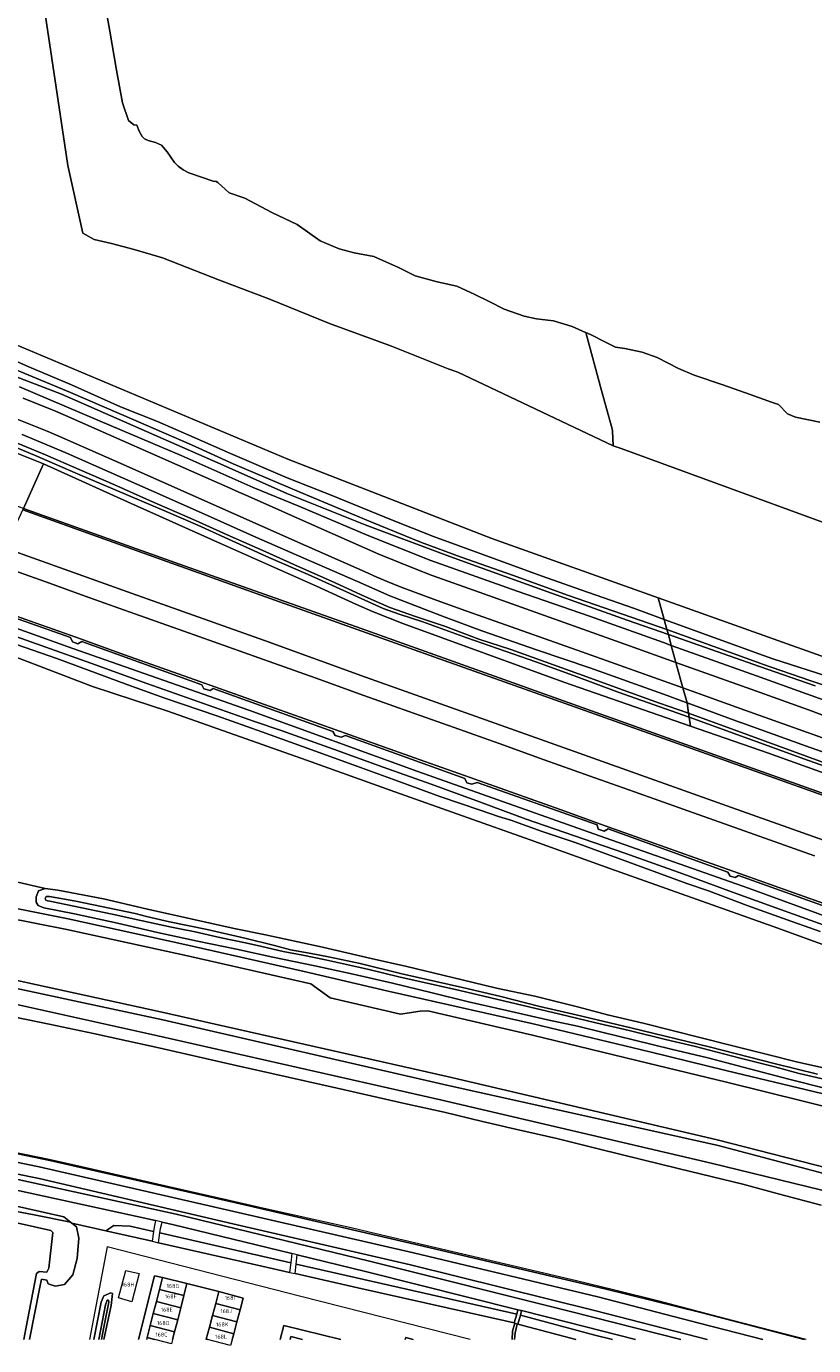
# Model space of a CAD drawing. Header units: metres. Extents: x 264570 to 266133, y 576109 to 577454.
# Tile 3 of 128: x 264757 to 264955, y 576109 to 576440. Entities that reach past the tile are written whole.
import ezdxf
from ezdxf.enums import TextEntityAlignment as Align

# ---------------------------------------------------------------- set-up
doc = ezdxf.new("R2010")
doc.units = ezdxf.units.M
for name, color, linetype, lineweight in [('B-BH-OG-BEBOUWING-G', 252, 'Continuous', 15), ('B-BH-OG-BEBOUWING-T50', 252, 'Continuous', 15), ('B-WE-OG-TOPOGRAFIE-G', 252, 'Continuous', 15)]:
    doc.layers.add(name, color=color, linetype=linetype, lineweight=lineweight)
doc.styles.add('NLCS-ISO-M200-T50', font='NLCS-ISO.ttf', dxfattribs={"height": 1})

msp = doc.modelspace()

# ---------------------------------------------------------------- linework, layer by layer
at = {"layer": 'B-BH-OG-BEBOUWING-G'}
for points in [[(264785.71, 576127.39), (264783.9, 576120.33), (264780.55, 576121.27), (264782.37, 576128.13), (264785.71, 576127.39)], [(264790.04, 576120.38), (264790.8, 576123.4), (264796.92, 576121.85), (264796.15, 576118.83), (264790.04, 576120.38)], [(264791.57, 576126.42), (264797.68, 576124.87), (264796.92, 576121.85), (264790.8, 576123.4), (264791.57, 576126.42)], [(264796.15, 576118.83), (264795.39, 576115.81), (264789.27, 576117.36), (264790.04, 576120.38), (264796.15, 576118.83)], [(264811.82, 576121.23), (264811.03, 576118.25), (264804.92, 576119.87), (264805.71, 576122.85), (264811.82, 576121.23)], [(264795.39, 576115.81), (264794.62, 576112.79), (264788.51, 576114.34), (264789.27, 576117.36), (264795.39, 576115.81)], [(264803.34, 576113.91), (264804.13, 576116.89), (264810.24, 576115.27), (264809.45, 576112.29), (264803.34, 576113.91)], [(264804.13, 576116.89), (264804.92, 576119.87), (264811.03, 576118.25), (264810.24, 576115.27), (264804.13, 576116.89)], [(264788.51, 576114.34), (264794.62, 576112.79), (264793.85, 576109.77), (264787.74, 576111.31), (264788.51, 576114.34)], [(264808.66, 576109.31), (264802.55, 576110.93), (264803.34, 576113.91), (264809.45, 576112.29), (264808.66, 576109.31)]]:
    msp.add_lwpolyline(points, close=True, dxfattribs=at)
for points in [[(264787.62, 576110.84), (264787.74, 576111.31), (264789.61, 576110.84)], [(264802.53, 576110.84), (264802.55, 576110.93), (264802.89, 576110.84)]]:
    msp.add_lwpolyline(points, dxfattribs=at)
at = {"layer": 'B-WE-OG-TOPOGRAFIE-G'}
for points in [[(264696.86, 576672.45), (264722.64, 576628.85), (264733.14, 576597.03), (264735.37, 576578.26), (264747.14, 576532.43), (264753.19, 576507.93), (264761.14, 576450.33), (264767.83, 576405.47), (264771.62, 576388.5), (264774.48, 576386.91), (264778.76, 576385.87), (264784.48, 576384.43), (264791.58, 576382.32), (264805.89, 576376.66), (264818.23, 576372.03), (264833.51, 576365.82), (264849.04, 576360.15), (264863.2, 576354.48), (264865.67, 576353.59), (264904.66, 576335.14), (264906.64, 576334.42), (264982.94, 576306.5)], [(265442.18, 576110.84), (265336.46, 576149.09), (265135.89, 576219.9), (264996.35, 576268.28), (264915.95, 576296.94), (264874.16, 576311.84), (264823.02, 576331.79), (264749.88, 576362.56), (264745.56, 576371.76), (264746.05, 576376.01), (264745.85, 576379.08), (264744.83, 576384.83), (264736.55, 576431.82), (264721.68, 576516.86), (264709.02, 576588.6), (264703.9, 576617.07), (264698.7, 576633.82), (264690.74, 576649.33)], [(264775.4, 576456.18), (264778.39, 576439.17), (264780.08, 576429.4), (264781.53, 576421.23), (264783.03, 576416.74), (264784.4, 576415.66), (264785.14, 576415.61), (264785.69, 576414.07), (264786.45, 576412.76), (264787.04, 576412.17), (264787.98, 576411.78), (264789.81, 576411.23), (264791.35, 576410.6), (264792.76, 576408.87), (264794.6, 576406.22), (264795.54, 576405.29), (264796.76, 576404.37), (264798.2, 576403.65), (264804.33, 576401.56), (264805, 576401.46), (264805.44, 576401.24), (264808.27, 576398.64), (264812.21, 576397.27), (264819.02, 576393.68), (264825.37, 576390.64), (264831.09, 576386.56), (264835.93, 576384.6), (264839.68, 576383.52), (264844.59, 576382.6), (264850.79, 576379.86), (264854.92, 576377.82), (264860.46, 576376.27), (264865.4, 576375.2), (264869.93, 576373.09), (264873.54, 576371.38), (264877.25, 576369.46), (264882.27, 576367.68), (264885.39, 576366.98), (264889.63, 576366.5), (264894.31, 576365.06), (264897.71, 576363.59), (264897.74, 576363.58), (264901.72, 576348.99), (264904.34, 576339.41), (264904.48, 576338.91), (264904.66, 576335.14), (264865.67, 576353.59), (264863.2, 576354.48), (264849.04, 576360.15), (264833.51, 576365.82), (264818.23, 576372.03), (264805.89, 576376.66), (264791.58, 576382.32), (264784.48, 576384.43), (264778.76, 576385.87), (264774.48, 576386.91), (264771.62, 576388.5), (264767.83, 576405.47), (264761.14, 576450.33)], [(264956.45, 576341.03), (264950.32, 576342.36), (264948.39, 576343.18), (264946.08, 576345.47), (264944.3, 576346.07), (264938.95, 576348.03), (264932.11, 576350.4), (264924.94, 576352.84), (264921, 576354.54), (264915.68, 576357.32), (264911.93, 576358.62), (264907.51, 576359.54), (264905.2, 576359.91), (264902.56, 576361.21), (264899.11, 576362.98), (264897.74, 576363.58), (264897.71, 576363.59), (264894.31, 576365.06), (264889.63, 576366.5), (264885.39, 576366.98), (264882.27, 576367.68), (264877.25, 576369.46), (264873.54, 576371.38), (264869.93, 576373.09), (264865.4, 576375.2), (264860.46, 576376.27), (264854.92, 576377.82), (264850.79, 576379.86), (264844.59, 576382.6), (264839.68, 576383.52), (264835.93, 576384.6), (264831.09, 576386.56), (264825.37, 576390.64), (264819.02, 576393.68), (264812.21, 576397.27), (264808.27, 576398.64), (264805.44, 576401.24), (264805, 576401.46), (264804.33, 576401.56), (264798.2, 576403.65), (264796.76, 576404.37), (264795.54, 576405.29), (264794.6, 576406.22), (264792.76, 576408.87), (264791.35, 576410.6), (264789.81, 576411.23), (264787.98, 576411.78), (264787.04, 576412.17), (264786.45, 576412.76), (264785.69, 576414.07), (264785.14, 576415.61), (264784.4, 576415.66), (264783.03, 576416.74), (264781.53, 576421.23), (264780.08, 576429.4), (264778.39, 576439.17), (264775.4, 576456.18)], [(264570.87, 576398.2), (264592.84, 576390.29), (264622.64, 576380.18), (264624.42, 576379.93), (264625.86, 576379.73), (264627.09, 576380.31), (264627.29, 576380.23), (264632.28, 576378.16), (264632.49, 576378.08), (264632.71, 576377.56), (264632.94, 576377.02), (264633.71, 576376.06), (264634.23, 576375.83), (264667.69, 576364.15), (264712.51, 576348.77), (264738.69, 576339.83), (264761.73, 576330.58), (264756.68, 576319.4), (264748.83, 576322.19), (264702.02, 576338.92), (264655.62, 576355.44), (264609.11, 576371.97), (264570.87, 576385.61)], [(264749.88, 576362.56), (264823.02, 576331.79), (264874.16, 576311.84), (264874.16, 576311.84), (264915.95, 576296.94), (264917.42, 576291.55), (264909.95, 576294.26), (264898.18, 576298.39), (264886.54, 576302.49), (264871.91, 576307.85), (264859.56, 576312.37), (264849.01, 576316.54), (264833.85, 576322.76), (264822.88, 576327.13), (264808.67, 576333.19), (264799.49, 576337.23), (264790.29, 576341.22), (264781.01, 576344.91), (264768.73, 576350.4), (264758.08, 576354.96), (264750.83, 576358.12)], [(264982.94, 576306.5), (264906.64, 576334.42), (264904.66, 576335.14), (264904.48, 576338.91), (264904.34, 576339.41), (264901.72, 576348.99), (264897.74, 576363.58), (264899.11, 576362.98), (264902.56, 576361.21), (264905.2, 576359.91), (264907.51, 576359.54), (264911.93, 576358.62), (264915.68, 576357.32), (264921, 576354.54), (264924.94, 576352.84), (264932.11, 576350.4), (264938.95, 576348.03), (264944.3, 576346.07), (264946.08, 576345.47), (264948.39, 576343.18), (264950.32, 576342.36), (264956.45, 576341.03)], [(264750.83, 576358.12), (264758.08, 576354.96), (264768.73, 576350.4), (264781.01, 576344.91), (264790.29, 576341.22), (264799.49, 576337.23), (264808.67, 576333.19), (264822.88, 576327.13), (264833.85, 576322.76), (264849.01, 576316.54), (264859.56, 576312.37), (264871.91, 576307.85), (264886.54, 576302.49), (264898.18, 576298.39), (264909.95, 576294.26), (264917.42, 576291.55), (264918.12, 576289), (264909.1, 576292.12), (264893.4, 576297.58), (264879.41, 576302.66), (264866.53, 576307.18), (264856.54, 576310.87), (264843.86, 576316.06), (264825.84, 576323.61), (264809.29, 576330.62), (264798.83, 576335.37), (264784.99, 576341.39), (264768.5, 576348.48), (264755.07, 576354.12)], [(264755.07, 576354.12), (264768.5, 576348.48), (264784.99, 576341.39), (264798.83, 576335.37), (264809.29, 576330.62), (264825.84, 576323.61), (264843.86, 576316.06), (264856.54, 576310.87), (264866.53, 576307.18), (264879.41, 576302.66), (264893.4, 576297.58), (264909.1, 576292.12), (264918.12, 576289), (264918.12, 576289), (264918.47, 576287.74), (264908.15, 576291.35), (264889.12, 576298.16), (264869.14, 576305.33), (264862.05, 576307.91), (264842.39, 576315.32), (264822.75, 576323.2), (264807.57, 576329.94), (264766.21, 576348.08), (264752.54, 576353.4)], [(264752.54, 576353.4), (264766.21, 576348.08), (264807.57, 576329.94), (264822.75, 576323.2), (264842.39, 576315.32), (264842.39, 576315.32), (264862.05, 576307.91), (264869.14, 576305.33), (264889.12, 576298.16), (264908.15, 576291.35), (264918.47, 576287.74), (264919.21, 576285.03), (264917.23, 576285.73), (264898.71, 576292.38), (264880.55, 576298.65), (264858.92, 576306.36), (264843.33, 576312.55), (264825.76, 576319.95), (264814.3, 576324.63), (264796.28, 576332.68), (264778.67, 576340.17), (264755.69, 576349.9)], [(264755.69, 576349.9), (264778.67, 576340.17), (264796.28, 576332.68), (264814.3, 576324.63), (264825.76, 576319.95), (264843.33, 576312.55), (264858.92, 576306.36), (264880.55, 576298.65), (264898.71, 576292.38), (264917.23, 576285.73), (264919.21, 576285.03), (264920.38, 576280.74), (264908.69, 576284.91), (264871.04, 576298.4), (264859.19, 576302.57), (264854.92, 576304.22), (264845.85, 576307.9), (264829.97, 576314.93), (264813.05, 576322.51), (264810.72, 576323.53), (264807.97, 576324.75), (264802.41, 576327.17), (264767.23, 576342.76), (264764.77, 576343.82), (264756.61, 576347.07)], [(264756.61, 576347.07), (264764.77, 576343.82), (264767.23, 576342.76), (264802.41, 576327.17), (264807.97, 576324.75), (264810.72, 576323.53), (264813.05, 576322.51), (264829.97, 576314.93), (264845.85, 576307.9), (264854.92, 576304.22), (264859.19, 576302.57), (264871.04, 576298.4), (264908.69, 576284.91), (264920.38, 576280.74), (264922.12, 576274.37), (264896.78, 576283.41), (264873.61, 576291.65), (264867.7, 576293.74), (264859.59, 576296.66), (264852.15, 576299.43), (264848.95, 576300.69), (264845.35, 576302.19), (264842.43, 576303.49), (264825.49, 576310.94), (264800.52, 576322.05), (264779.65, 576331.33), (264764.98, 576337.76), (264762.66, 576338.78), (264754.32, 576342.17)], [(264754.32, 576342.17), (264762.66, 576338.78), (264764.98, 576337.76), (264779.65, 576331.33), (264800.52, 576322.05), (264825.49, 576310.94), (264842.43, 576303.49), (264845.35, 576302.19), (264848.95, 576300.69), (264852.15, 576299.43), (264859.59, 576296.66), (264867.7, 576293.74), (264873.61, 576291.65), (264896.78, 576283.41), (264922.12, 576274.37), (264923.15, 576270.61), (264922.69, 576270.78), (264917.22, 576272.81), (264898.81, 576279.43), (264885.66, 576283.88), (264871.71, 576288.71), (264862.27, 576292.23), (264848.61, 576297.52), (264840.49, 576301.05), (264828.35, 576306.38), (264815.12, 576312.15), (264803.8, 576317.2), (264792.34, 576322.36), (264767.18, 576333.47), (264756.38, 576337.95)], [(264747.77, 576337.61), (264759.49, 576332.79), (264770.29, 576328.13), (264792.51, 576318.67), (264800.45, 576315.24), (264808.1, 576311.66), (264818.25, 576307.14), (264828.12, 576302.8), (264838.67, 576298.08), (264846.97, 576294.32), (264850.98, 576292.9), (264856.86, 576290.96), (264867.95, 576286.9), (264885.19, 576280.91), (264894.66, 576277.45), (264905.88, 576273.32), (264923.69, 576266.99), (264923.69, 576266.99), (264924.02, 576264.78), (264892.27, 576275.83), (264851.89, 576290.57), (264848.29, 576291.95), (264844.28, 576293.52), (264840.23, 576295.29), (264830.24, 576299.92), (264806.09, 576310.59), (264782.82, 576321.03), (264761.73, 576330.58), (264738.69, 576339.83)], [(264753.95, 576336.32), (264762.21, 576332.83), (264770.67, 576329.21), (264779.4, 576325.4), (264788.35, 576321.44), (264799.1, 576316.76), (264808.56, 576312.49), (264816.72, 576308.86), (264826.19, 576304.63), (264834.01, 576301.16), (264842.33, 576297.32), (264848.61, 576294.57), (264855.08, 576292.29), (264862.54, 576289.75), (264870.95, 576286.64), (264878.99, 576284.03), (264889.65, 576280.19), (264898.01, 576277.19), (264906.96, 576273.93), (264916.23, 576270.58), (264923.54, 576268), (264923.54, 576268), (264923.69, 576266.99), (264905.88, 576273.32), (264894.66, 576277.45), (264885.19, 576280.91), (264867.95, 576286.9), (264856.86, 576290.96), (264850.98, 576292.9), (264846.97, 576294.32), (264838.67, 576298.08), (264828.12, 576302.8), (264818.25, 576307.14), (264808.1, 576311.66), (264800.45, 576315.24), (264792.51, 576318.67), (264770.29, 576328.13), (264759.49, 576332.79), (264747.77, 576337.61)], [(264756.38, 576337.95), (264767.18, 576333.47), (264792.34, 576322.36), (264803.8, 576317.2), (264815.12, 576312.15), (264828.35, 576306.38), (264840.49, 576301.05), (264848.61, 576297.52), (264862.27, 576292.23), (264871.71, 576288.71), (264885.66, 576283.88), (264898.81, 576279.43), (264917.22, 576272.81), (264922.69, 576270.78), (264923.15, 576270.61), (264923.54, 576268), (264916.23, 576270.58), (264906.96, 576273.93), (264898.01, 576277.19), (264889.65, 576280.19), (264878.99, 576284.03), (264870.95, 576286.64), (264862.54, 576289.75), (264855.08, 576292.29), (264848.61, 576294.57), (264842.33, 576297.32), (264834.01, 576301.16), (264826.19, 576304.63), (264816.72, 576308.86), (264808.56, 576312.49), (264799.1, 576316.76), (264788.35, 576321.44), (264779.4, 576325.4), (264770.67, 576329.21), (264762.21, 576332.83), (264753.95, 576336.32)], [(264987.61, 576237.06), (264937.16, 576255.04), (264890.97, 576271.51), (264841.41, 576289.27), (264795.83, 576305.46), (264756.68, 576319.4), (264761.73, 576330.58), (264782.82, 576321.03), (264806.09, 576310.59), (264830.24, 576299.92), (264840.23, 576295.29), (264844.28, 576293.52), (264848.29, 576291.95), (264851.89, 576290.57), (264892.27, 576275.83), (264924.02, 576264.78), (264943.61, 576257.96), (265000.89, 576237.43)], [(264981.59, 576227.57), (264934.32, 576244.38), (264887.69, 576261.01), (264842.48, 576277.1), (264817.19, 576286.24), (264783.94, 576298.05), (264752.16, 576309.4), (264752.16, 576309.4), (264752.39, 576309.91), (264753.8, 576313.02), (264755.22, 576316.17), (264756.51, 576319.03), (264777.05, 576311.7), (264818.62, 576296.82), (264859.68, 576282.19), (264900.07, 576267.81), (264941.43, 576253.06), (264984.12, 576237.87)], [(264752.16, 576309.4), (264783.94, 576298.05), (264817.19, 576286.24), (264842.48, 576277.1), (264887.69, 576261.01), (264934.32, 576244.38), (264981.59, 576227.57)], [(264955.16, 576232.21), (264943.86, 576236.23), (264932.56, 576240.26), (264922.19, 576243.95), (264909.95, 576248.31), (264898.63, 576252.31), (264887.34, 576256.36), (264876.04, 576260.4), (264864.73, 576264.43), (264853.4, 576268.46), (264842.1, 576272.5), (264829.86, 576276.86), (264819.49, 576280.55), (264808.19, 576284.59), (264796.89, 576288.62), (264784.64, 576292.98), (264773.34, 576297), (264762.03, 576301.04), (264750.73, 576305.07)], [(264750.73, 576305.07), (264762.03, 576301.04), (264773.34, 576297), (264784.64, 576292.98), (264796.89, 576288.62), (264808.19, 576284.59), (264819.49, 576280.55), (264829.86, 576276.86), (264842.1, 576272.5), (264853.4, 576268.46), (264864.73, 576264.43), (264876.04, 576260.4), (264887.34, 576256.36), (264898.63, 576252.31), (264909.95, 576248.31), (264922.19, 576243.95), (264932.56, 576240.26), (264943.86, 576236.23), (264955.16, 576232.21)], [(264960.27, 576276.66), (264944.67, 576281.67), (264942.31, 576282.53), (264917.42, 576291.55), (264915.95, 576296.94), (264996.35, 576268.28)], [(264744.75, 576293), (264769.11, 576284.29), (264813.24, 576268.76), (264855.66, 576253.37), (264901.23, 576237.23), (264938.53, 576224.1), (264973.34, 576211.36)], [(264973.34, 576211.36), (264938.53, 576224.1), (264901.23, 576237.23), (264855.66, 576253.37), (264813.24, 576268.76), (264769.11, 576284.29), (264744.75, 576293)], [(264745.7, 576295.09), (264768.48, 576287.02), (264769.01, 576285.92), (264770.32, 576285.45), (264771.32, 576285.99), (264801.42, 576275.15), (264801.97, 576274.15), (264803.54, 576273.7), (264804.3, 576274.26), (264834.3, 576263.44), (264834.91, 576262.4), (264836.42, 576261.97), (264837.46, 576262.4), (264867.4, 576251.63), (264867.9, 576250.57), (264869.13, 576250.18), (264870.55, 576250.62), (264900.6, 576239.98), (264900.89, 576238.88), (264902.39, 576238.42), (264903.41, 576238.97), (264933.42, 576228.17), (264933.98, 576227.13), (264935.26, 576226.8), (264936.08, 576227.26), (264966.22, 576216.54)], [(264966.22, 576216.54), (264936.08, 576227.26), (264935.26, 576226.8), (264933.98, 576227.13), (264933.42, 576228.17), (264903.41, 576238.97), (264902.39, 576238.42), (264900.89, 576238.88), (264900.6, 576239.98), (264870.55, 576250.62), (264869.13, 576250.18), (264867.9, 576250.57), (264867.4, 576251.63), (264837.46, 576262.4), (264836.42, 576261.97), (264834.91, 576262.4), (264834.3, 576263.44), (264804.3, 576274.26), (264803.54, 576273.7), (264801.97, 576274.15), (264801.42, 576275.15), (264771.32, 576285.99), (264770.32, 576285.45), (264769.01, 576285.92), (264768.48, 576287.02), (264745.7, 576295.09)], [(264960.09, 576219.32), (264948.78, 576223.34), (264937.48, 576227.39), (264925.23, 576231.72), (264913.93, 576235.76), (264902.62, 576239.79), (264891.32, 576243.82), (264880.02, 576247.86), (264868.72, 576251.89), (264857.41, 576255.9), (264846.13, 576259.94), (264834.83, 576263.97), (264823.52, 576267.96), (264812.21, 576271.99), (264800.91, 576276.01), (264782.06, 576282.71), (264769.82, 576287.1), (264758.51, 576291.1), (264747.2, 576295.12)], [(264747.2, 576295.12), (264758.51, 576291.1), (264769.82, 576287.1), (264782.06, 576282.71), (264800.91, 576276.01), (264812.21, 576271.99), (264823.52, 576267.96), (264834.83, 576263.97), (264846.13, 576259.94), (264857.41, 576255.9), (264868.72, 576251.89), (264880.02, 576247.86), (264891.32, 576243.82), (264902.62, 576239.79), (264913.93, 576235.76), (264925.23, 576231.72), (264937.48, 576227.39), (264948.78, 576223.34), (264960.09, 576219.32)], [(264966.09, 576272.24), (264953.99, 576276.2), (264942.1, 576280.36), (264941.63, 576280.53), (264918.12, 576289), (264917.42, 576291.55), (264942.31, 576282.53), (264944.67, 576281.67), (264960.27, 576276.66)], [(264955.26, 576274.9), (264941.36, 576279.72), (264941.35, 576279.72), (264918.47, 576287.74), (264918.12, 576289), (264941.63, 576280.53), (264942.1, 576280.36), (264953.99, 576276.2), (264966.09, 576272.24)], [(264959.41, 576214.15), (264944.49, 576219.54), (264933.6, 576223.45), (264922.12, 576227.69), (264907.55, 576232.9), (264894.71, 576237.36), (264882.83, 576241.47), (264871.13, 576245.77), (264858.98, 576250.18), (264846.89, 576254.52), (264834.49, 576259.01), (264821.32, 576263.69), (264814.65, 576265.98), (264787.65, 576275.47), (264773.59, 576280.54), (264762.33, 576284.57), (264752.44, 576288.14)], [(264752.44, 576288.14), (264762.33, 576284.57), (264773.59, 576280.54), (264787.65, 576275.47), (264814.65, 576265.98), (264821.32, 576263.69), (264834.49, 576259.01), (264846.89, 576254.52), (264858.98, 576250.18), (264871.13, 576245.77), (264882.83, 576241.47), (264894.71, 576237.36), (264907.55, 576232.9), (264922.12, 576227.69), (264933.6, 576223.45), (264944.49, 576219.54), (264959.41, 576214.15)], [(264752.82, 576286.04), (264765.08, 576281.76), (264782.91, 576275.11), (264792.2, 576271.77), (264805.22, 576267.39), (264816.46, 576263.36), (264828.79, 576258.9), (264840.29, 576254.72), (264851.38, 576250.69), (264861.14, 576247.12), (264871.28, 576243.73), (264875.87, 576242.13), (264878.97, 576241.15), (264886.79, 576238.36), (264895.1, 576235.55), (264905.78, 576231.61), (264923.14, 576225.31), (264928.51, 576223.48), (264938.25, 576219.76), (264948.26, 576216.18), (264956.56, 576213.22)], [(264956.56, 576213.22), (264948.26, 576216.18), (264938.25, 576219.76), (264928.51, 576223.48), (264923.14, 576225.31), (264905.78, 576231.61), (264895.1, 576235.55), (264886.79, 576238.36), (264878.97, 576241.15), (264875.87, 576242.13), (264871.28, 576243.73), (264861.14, 576247.12), (264851.38, 576250.69), (264840.29, 576254.72), (264828.79, 576258.9), (264816.46, 576263.36), (264805.22, 576267.39), (264792.2, 576271.77), (264782.91, 576275.11), (264765.08, 576281.76), (264752.82, 576286.04)], [(264960.52, 576270.21), (264946.81, 576275.13), (264940.56, 576277.38), (264919.21, 576285.03), (264918.47, 576287.74), (264941.35, 576279.72), (264941.36, 576279.72), (264955.26, 576274.9)], [(264960.9, 576266.13), (264954.5, 576268.57), (264939.39, 576273.96), (264920.38, 576280.74), (264919.21, 576285.03), (264940.56, 576277.38), (264946.81, 576275.13), (264960.52, 576270.21)], [(264977.66, 576202.52), (264944.79, 576214.47), (264903.8, 576229.08), (264883.8, 576236.21), (264849.85, 576248.29), (264827.7, 576256.2), (264792.9, 576268.5), (264784.22, 576271.34), (264774.02, 576274.76), (264754.66, 576282.14)], [(264754.66, 576282.14), (264774.02, 576274.76), (264784.22, 576271.34), (264792.9, 576268.5), (264827.7, 576256.2), (264849.85, 576248.29), (264883.8, 576236.21), (264903.8, 576229.08), (264944.79, 576214.47), (264977.66, 576202.52)], [(265234.36, 576163.08), (265190.58, 576178.7), (265150.59, 576192.9), (265128.25, 576200.91), (265101.21, 576210.53), (265055.34, 576226.83), (265034.2, 576234.43), (264995, 576248.42), (264970.5, 576257.06), (264937.65, 576268.82), (264922.12, 576274.37), (264920.38, 576280.74), (264939.39, 576273.96), (264954.5, 576268.57), (264960.9, 576266.13), (264985.3, 576257.5), (265026.33, 576243.04), (265047.34, 576235.5), (265060.01, 576231.11), (265083.8, 576222.67), (265130.13, 576206.06), (265176.29, 576189.76), (265231.42, 576169.96)], [(264974.82, 576252.08), (264952.84, 576259.81), (264936.65, 576265.67), (264936.58, 576265.7), (264923.15, 576270.61), (264922.12, 576274.37), (264937.65, 576268.82), (264970.5, 576257.06)], [(264967.67, 576251.88), (264934.99, 576263.85), (264934.99, 576263.85), (264923.54, 576268), (264923.15, 576270.61), (264936.58, 576265.7), (264936.65, 576265.67), (264952.84, 576259.81), (264974.82, 576252.08)], [(264570.87, 576254.3), (264588.06, 576250.9), (264604.51, 576247.87), (264618.72, 576245.25), (264637.11, 576241.23), (264699.22, 576229.9), (264727.67, 576224.46), (264767.96, 576216.38), (264797.18, 576210), (264827.15, 576203.24), (264848.16, 576198.26), (264884.59, 576190.03), (264913.81, 576183.08), (264933.18, 576178.25), (264962.94, 576171.2), (265021.72, 576155.54), (265045.21, 576149.07), (265080.04, 576139.75), (265137.35, 576123.19), (265164.53, 576115.76), (265181.81, 576110.84)], [(264962.39, 576168.14), (264933.05, 576175.45), (264913.33, 576180.22), (264884.4, 576187.24), (264858.15, 576193.36), (264856.23, 576193.25), (264851.25, 576192.53), (264833.64, 576196.61), (264828.75, 576200.08), (264797.11, 576207.28), (264767.61, 576213.7), (264728.23, 576221.53), (264699.04, 576227.07), (264666.33, 576233.38), (264663.27, 576232.59), (264658.59, 576232.77), (264652.27, 576233.58), (264643.16, 576235.8), (264640.55, 576236.72), (264636.8, 576238.86), (264587.8, 576248.06), (264570.87, 576251.35)], [(264570.87, 576251.35), (264587.8, 576248.06), (264636.8, 576238.86), (264640.55, 576236.72), (264643.16, 576235.8), (264652.27, 576233.58), (264658.59, 576232.77), (264663.27, 576232.59), (264666.33, 576233.38), (264699.04, 576227.07), (264728.23, 576221.53), (264767.61, 576213.7), (264797.11, 576207.28), (264828.75, 576200.08), (264833.64, 576196.61), (264851.25, 576192.53), (264856.23, 576193.25), (264858.15, 576193.36), (264884.4, 576187.24), (264913.33, 576180.22), (264933.05, 576175.45), (264962.39, 576168.14)], [(264570.87, 576236.02), (264612.67, 576228.49), (264634.36, 576224.3), (264693.15, 576213.99), (264740.92, 576204.04), (264791.08, 576193.04), (264862.95, 576176.81), (264930.71, 576160.93), (264985.86, 576146.78), (265042.67, 576131.86), (265071.47, 576123.59), (265118.02, 576110.84)], [(265118.02, 576110.84), (265071.47, 576123.59), (265042.67, 576131.86), (264985.86, 576146.78), (264930.71, 576160.93), (264862.95, 576176.81), (264791.08, 576193.04), (264740.92, 576204.04), (264693.15, 576213.99), (264634.36, 576224.3), (264612.67, 576228.49), (264570.87, 576236.02)], [(264570.87, 576234.1), (264610.77, 576226.99), (264634.45, 576222.6), (264693.01, 576212.11), (264740.49, 576202.05), (264791.66, 576191.1), (264862.16, 576174.86), (264930.95, 576159.55), (264985.26, 576145.11), (265041.9, 576129.68), (265071.05, 576121.99), (265111.56, 576110.84)], [(265111.56, 576110.84), (265071.05, 576121.99), (265041.9, 576129.68), (264985.26, 576145.11), (264930.95, 576159.55), (264862.16, 576174.86), (264791.66, 576191.1), (264740.49, 576202.05), (264693.01, 576212.11), (264634.45, 576222.6), (264610.77, 576226.99), (264570.87, 576234.1)], [(264570.87, 576229.85), (264612.59, 576222.42), (264633.64, 576218.56), (264691.78, 576208.38), (264739.13, 576198.44), (264790.45, 576187.06), (264861.33, 576170.99), (264929.21, 576155.06), (264984.09, 576141.7), (265039.67, 576126.8), (265069.62, 576118.91), (265098.77, 576110.84)], [(265098.77, 576110.84), (265069.62, 576118.91), (265039.67, 576126.8), (264984.09, 576141.7), (264929.21, 576155.06), (264861.33, 576170.99), (264790.45, 576187.06), (264739.13, 576198.44), (264691.78, 576208.38), (264633.64, 576218.56), (264612.59, 576222.42), (264570.87, 576229.85)], [(264962.94, 576171.2), (264933.18, 576178.25), (264913.81, 576183.08), (264884.59, 576190.03), (264848.16, 576198.26), (264827.15, 576203.24), (264797.18, 576210), (264767.96, 576216.38), (264727.67, 576224.46)], [(264754.21, 576225.91), (264762.14, 576224.04), (264760.47, 576223.45), (264759.85, 576221.95), (264759.85, 576220.59), (264760.38, 576219.74), (264761.79, 576219.21), (264769.54, 576217.66), (264780.32, 576215.3), (264790.34, 576212.98), (264800.34, 576210.84), (264810.17, 576208.78), (264819.27, 576206.82), (264829.77, 576204.63), (264839.42, 576202.52), (264849.28, 576200.23), (264859.22, 576197.88), (264868.37, 576195.62), (264877.94, 576193.42), (264888.12, 576191.04), (264895.64, 576189.47), (264901.74, 576187.95), (264909.95, 576185.98), (264919.17, 576183.68), (264928.37, 576181.5), (264938.84, 576178.79), (264948.69, 576176.2), (264958.32, 576173.78)], [(264957.68, 576178.97), (264950.65, 576180.54), (264943.36, 576182.35), (264933.99, 576184.75), (264912.18, 576190.27), (264903.2, 576192.33), (264896.02, 576194.24), (264884.96, 576196.97), (264875.39, 576199.05), (264866.78, 576201.07), (264852.84, 576204.43), (264843.93, 576206.45), (264831.72, 576209.27), (264817.43, 576212.41), (264809.56, 576213.98), (264787.83, 576218.81), (264776.76, 576221.4), (264765.32, 576223.64), (264762.14, 576224.04), (264754.21, 576225.91)], [(264958.32, 576173.78), (264948.69, 576176.2), (264938.84, 576178.79), (264928.37, 576181.5), (264919.17, 576183.68), (264909.95, 576185.98), (264901.74, 576187.95), (264895.64, 576189.47), (264888.12, 576191.04), (264877.94, 576193.42), (264868.37, 576195.62), (264859.22, 576197.88), (264849.28, 576200.23), (264839.42, 576202.52), (264829.77, 576204.63), (264819.27, 576206.82), (264810.17, 576208.78), (264800.34, 576210.84), (264790.34, 576212.98), (264780.32, 576215.3), (264769.54, 576217.66), (264761.79, 576219.21), (264760.38, 576219.74), (264759.85, 576220.59), (264759.85, 576221.95), (264760.47, 576223.45), (264762.14, 576224.04), (264765.32, 576223.64), (264776.76, 576221.4), (264787.83, 576218.81), (264809.56, 576213.98), (264817.43, 576212.41), (264831.72, 576209.27), (264843.93, 576206.45), (264852.84, 576204.43), (264866.78, 576201.07), (264875.39, 576199.05), (264884.96, 576196.97), (264896.02, 576194.24), (264903.2, 576192.33), (264912.18, 576190.27), (264933.99, 576184.75), (264943.36, 576182.35), (264950.65, 576180.54), (264957.68, 576178.97)], [(264955.84, 576177.44), (264945, 576180.12), (264929.04, 576184.21), (264909.03, 576189.05), (264895.36, 576192.3), (264886.21, 576194.39), (264876.13, 576197.01), (264866.87, 576199.19), (264851.65, 576202.65), (264841.14, 576205.17), (264833.25, 576206.86), (264828.86, 576207.69), (264823.68, 576208.6), (264819.65, 576209.75), (264812.23, 576211.53), (264802.79, 576213.7), (264793.37, 576215.69), (264787.56, 576217.03), (264784.76, 576217.79), (264769.84, 576220.85), (264763.24, 576222.05), (264763.24, 576222.05), (264762.37, 576222.03), (264762.19, 576221.55), (264762.32, 576221.14), (264762.72, 576220.91), (264763.31, 576220.82), (264769.37, 576219.56), (264778.98, 576217.57), (264786.14, 576216.01), (264793.85, 576214.36), (264795.89, 576213.92), (264799.76, 576213.14), (264806.33, 576211.69), (264812.36, 576210.42), (264816.46, 576209.45), (264821.83, 576208.25), (264826.76, 576207.27), (264832.45, 576206.16), (264836.94, 576205.16), (264843.04, 576203.75), (264850.82, 576201.86), (264866.19, 576198.44), (264891.22, 576192.5), (264900.26, 576190.33), (264908.67, 576188.4), (264917.73, 576186.13), (264924.9, 576184.42), (264936.48, 576181.41), (264945.16, 576179.25), (264951.3, 576177.63), (264957.83, 576176.06)], [(264957.83, 576176.06), (264951.3, 576177.63), (264945.16, 576179.25), (264936.48, 576181.41), (264924.9, 576184.42), (264917.73, 576186.13), (264908.67, 576188.4), (264900.26, 576190.33), (264891.22, 576192.5), (264866.19, 576198.44), (264850.82, 576201.86), (264843.04, 576203.75), (264836.94, 576205.16), (264832.45, 576206.16), (264826.76, 576207.27), (264821.83, 576208.25), (264816.46, 576209.45), (264812.36, 576210.42), (264806.33, 576211.69), (264799.76, 576213.14), (264795.89, 576213.92), (264793.85, 576214.36), (264786.14, 576216.01), (264778.98, 576217.57), (264769.37, 576219.56), (264763.31, 576220.82), (264762.72, 576220.91), (264762.32, 576221.14), (264762.19, 576221.55), (264762.19, 576221.55), (264762.37, 576222.03), (264763.24, 576222.05), (264769.84, 576220.85), (264784.76, 576217.79), (264787.56, 576217.03), (264793.37, 576215.69), (264802.79, 576213.7), (264812.23, 576211.53), (264819.65, 576209.75), (264823.68, 576208.6), (264828.86, 576207.69), (264833.25, 576206.86), (264841.14, 576205.17), (264851.65, 576202.65), (264866.87, 576199.19), (264876.13, 576197.01), (264886.21, 576194.39), (264895.36, 576192.3), (264909.03, 576189.05), (264929.04, 576184.21), (264945, 576180.12), (264955.84, 576177.44)], [(264952.54, 576110.84), (264926.94, 576117.52), (264902.56, 576123.58), (264855.91, 576134.54), (264809.96, 576145.17), (264763.29, 576155.78), (264718.28, 576165.16), (264661.54, 576175.98), (264652.59, 576177.96), (264651.48, 576177.87), (264598.62, 576187.66), (264570.87, 576192.57)], [(264570.87, 576192.57), (264598.62, 576187.66), (264651.48, 576177.87), (264652.59, 576177.96), (264661.54, 576175.98), (264718.28, 576165.16), (264763.29, 576155.78), (264809.96, 576145.17), (264855.91, 576134.54), (264902.56, 576123.58), (264926.94, 576117.52), (264952.54, 576110.84)], [(264942.13, 576110.84), (264926.23, 576114.95), (264900.77, 576121.58), (264854.55, 576132.62), (264809.46, 576142.94), (264760.67, 576154.18), (264717.43, 576163.06), (264660.9, 576174.04), (264651.65, 576176.08), (264626.3, 576181.1), (264579.81, 576189.5), (264570.87, 576191.09)], [(264570.87, 576191.09), (264579.81, 576189.5), (264626.3, 576181.1), (264651.65, 576176.08), (264660.9, 576174.04), (264717.43, 576163.06), (264760.67, 576154.18), (264809.46, 576142.94), (264854.55, 576132.62), (264900.77, 576121.58), (264926.23, 576114.95), (264942.13, 576110.84)], [(264751.33, 576192.43), (264763.14, 576189.97), (264774.25, 576187.62), (264782.6, 576185.76), (264790.63, 576184.02), (264809.31, 576179.78), (264818.97, 576177.64), (264835.36, 576173.91), (264852.31, 576170.08), (264862.26, 576167.92), (264871.87, 576165.59), (264880.15, 576163.66), (264890.46, 576161.28), (264900.82, 576158.69), (264912.03, 576155.96), (264920.95, 576153.74), (264929.52, 576151.66), (264937.17, 576149.84), (264946.35, 576147.31), (264956.78, 576144.59)], [(264956.78, 576144.59), (264946.35, 576147.31), (264937.17, 576149.84), (264929.52, 576151.66), (264920.95, 576153.74), (264912.03, 576155.96), (264900.82, 576158.69), (264890.46, 576161.28), (264880.15, 576163.66), (264871.87, 576165.59), (264862.26, 576167.92), (264852.31, 576170.08), (264835.36, 576173.91), (264818.97, 576177.64), (264809.31, 576179.78), (264790.63, 576184.02), (264782.6, 576185.76), (264774.25, 576187.62), (264763.14, 576189.97), (264751.33, 576192.43)], [(264956.78, 576144.59), (264946.35, 576147.31), (264937.17, 576149.84), (264929.52, 576151.66), (264920.95, 576153.74), (264912.03, 576155.96), (264900.82, 576158.69), (264890.46, 576161.28), (264880.15, 576163.66), (264871.87, 576165.59), (264862.26, 576167.92), (264852.31, 576170.08), (264835.36, 576173.91), (264818.97, 576177.64), (264809.31, 576179.78), (264790.63, 576184.02), (264782.6, 576185.76), (264774.25, 576187.62), (264763.14, 576189.97), (264751.33, 576192.43)], [(264570.87, 576188.04), (264578.99, 576186.64), (264626.17, 576178.24), (264651.12, 576173.37), (264660.54, 576171.35), (264716.82, 576160.09), (264760.67, 576151.24), (264809.19, 576139.86), (264853.8, 576129.57), (264899.97, 576118.15), (264925.94, 576111.44), (264928.24, 576110.84)], [(264928.24, 576110.84), (264925.94, 576111.44), (264899.97, 576118.15), (264853.8, 576129.57), (264809.19, 576139.86), (264760.67, 576151.24), (264716.82, 576160.09), (264660.54, 576171.35), (264651.12, 576173.37), (264626.17, 576178.24), (264578.99, 576186.64), (264570.87, 576188.04)], [(264921.63, 576110.84), (264893.91, 576117.89), (264843.52, 576130.53), (264794.99, 576142.3), (264751.88, 576151.77), (264699.47, 576162.36), (264635.87, 576174.92), (264635.1, 576175.07), (264570.87, 576186.53)], [(264651.48, 576177.87), (264652.59, 576177.96), (264661.54, 576175.98), (264718.28, 576165.16), (264763.29, 576155.78), (264809.96, 576145.17), (264855.91, 576134.54), (264902.56, 576123.58), (264926.94, 576117.52), (264952.54, 576110.84)], [(264910.24, 576110.84), (264893.19, 576115.19), (264881.66, 576118.08), (264880.74, 576118.31), (264842.82, 576127.84), (264825.37, 576132.1), (264823.99, 576132.44), (264794.46, 576139.66), (264791.48, 576140.31), (264789.85, 576140.67), (264751.09, 576149.15), (264699.09, 576159.81), (264644.09, 576170.49), (264635.97, 576172.1), (264635.29, 576172.15), (264635.87, 576174.92), (264699.47, 576162.36), (264751.88, 576151.77), (264794.99, 576142.3), (264843.52, 576130.53), (264893.91, 576117.89), (264921.63, 576110.84)], [(264953.02, 576110.84), (264944.27, 576113.09), (264932.64, 576116.13), (264918.66, 576119.76), (264916.47, 576120.35), (264904.67, 576123.28), (264895.46, 576125.53), (264845.18, 576137.34), (264839.23, 576138.76), (264816, 576143.96), (264807.62, 576145.87), (264796.15, 576148.52), (264771.32, 576154.16), (264763.17, 576155.98), (264753.81, 576157.97)], [(264751.09, 576149.15), (264789.85, 576140.67), (264789.85, 576140.67), (264789.45, 576139.02), (264789.3, 576137.96), (264783.43, 576139.31), (264779.4, 576139.42), (264777.4, 576138.1), (264768.8, 576140.04), (264768.51, 576140.28), (264766.87, 576141.63), (264744.85, 576146.56)], [(264746.57, 576144.53), (264759.78, 576142.05), (264768.51, 576140.28), (264768.8, 576140.04), (264769.98, 576139.09), (264770.58, 576136.27), (264770.18, 576131.2), (264769.06, 576127.11), (264766.96, 576124.61), (264764.62, 576124.21), (264762.91, 576124.78), (264762.57, 576125.77), (264761.22, 576126.02), (264760.8, 576123.96), (264758.2, 576110.84)], [(264756.79, 576110.84), (264757.34, 576113.54), (264759.98, 576127.42), (264760.61, 576127.91), (264762.59, 576127.73), (264763.05, 576128.73), (264764.05, 576137.67), (264763.58, 576138.24), (264755.36, 576140.08), (264754.86, 576139.5), (264752.63, 576129.26), (264753.3, 576128.73), (264753.6, 576127.91), (264752.37, 576120.43), (264750.51, 576110.84)], [(264750.51, 576110.84), (264752.37, 576120.43), (264753.6, 576127.91), (264753.3, 576128.73), (264752.63, 576129.26), (264754.86, 576139.5), (264755.36, 576140.08), (264763.58, 576138.24), (264764.05, 576137.67), (264763.05, 576128.73), (264762.59, 576127.73), (264760.61, 576127.91), (264759.98, 576127.42), (264757.34, 576113.54), (264756.79, 576110.84)], [(264758.2, 576110.84), (264760.8, 576123.96), (264761.22, 576126.02), (264762.57, 576125.77), (264762.91, 576124.78), (264764.62, 576124.21), (264766.96, 576124.61), (264769.06, 576127.11), (264770.18, 576131.2), (264770.58, 576136.27), (264769.98, 576139.09), (264768.8, 576140.04), (264777.4, 576138.1), (264788.96, 576135.49), (264790.59, 576135.12), (264816.5, 576129.27), (264823.47, 576127.7), (264824.86, 576127.39), (264840.61, 576123.83), (264879.77, 576114.99), (264879.93, 576114.93), (264879.41, 576112.9), (264879.31, 576110.84)], [(264777.69, 576134.06), (264773.26, 576110.84)], [(264825.98, 576121.74), (264777.69, 576134.06)], [(264785.56, 576110.84), (264789.57, 576126.84), (264791.57, 576126.42), (264790.8, 576123.4), (264790.04, 576120.38), (264789.27, 576117.36), (264788.51, 576114.34), (264787.74, 576111.31), (264787.62, 576110.84)], [(264809.07, 576110.84), (264809.45, 576112.29), (264810.24, 576115.27), (264811.03, 576118.25), (264811.82, 576121.23), (264805.71, 576122.85), (264797.68, 576124.87), (264791.57, 576126.42), (264789.57, 576126.84), (264785.56, 576110.84)], [(264794.13, 576110.84), (264794.62, 576112.79), (264795.39, 576115.81), (264796.15, 576118.83), (264796.92, 576121.85), (264797.68, 576124.87), (264805.71, 576122.85), (264804.92, 576119.87), (264804.13, 576116.89), (264803.34, 576113.91), (264802.55, 576110.93), (264802.53, 576110.84)], [(264774.38, 576110.84), (264776.16, 576120.18), (264776.86, 576121.8), (264778.63, 576122.55), (264779.05, 576122.36), (264778.67, 576119.34), (264776.89, 576110.84)], [(264776.89, 576110.84), (264778.67, 576119.34), (264779.05, 576122.36), (264778.63, 576122.55), (264776.86, 576121.8), (264776.16, 576120.18), (264774.38, 576110.84)], [(264776.25, 576110.84), (264776.86, 576113.94), (264778.15, 576120.23), (264778.02, 576120.75), (264777.72, 576120.75), (264777.26, 576119.58), (264775.59, 576110.84)], [(264775.59, 576110.84), (264777.26, 576119.58), (264777.72, 576120.75), (264778.02, 576120.75), (264778.15, 576120.23), (264776.86, 576113.94), (264776.25, 576110.84)], [(264868.72, 576110.84), (264825.98, 576121.74)], [(264895.26, 576110.84), (264880.71, 576114.67), (264881.34, 576116.95), (264900, 576111.96), (264904.43, 576110.84)], [(264904.43, 576110.84), (264900, 576111.96), (264881.34, 576116.95), (264881.66, 576118.08), (264893.19, 576115.19), (264910.24, 576110.84)], [(264821.09, 576110.84), (264822, 576114.38), (264836.32, 576110.84)], [(264836.32, 576110.84), (264822, 576114.38), (264821.09, 576110.84)], [(264879.31, 576110.84), (264879.41, 576112.9), (264879.93, 576114.93), (264880.56, 576114.72), (264880.03, 576112.55), (264879.84, 576110.84)], [(264879.84, 576110.84), (264880.03, 576112.55), (264880.56, 576114.72), (264880.71, 576114.67), (264895.26, 576110.84)], [(264826.68, 576110.84), (264823.75, 576111.57), (264823.57, 576110.84)], [(264823.57, 576110.84), (264823.75, 576111.57), (264826.68, 576110.84)], [(264852.49, 576110.84), (264852.62, 576111.31), (264854.49, 576110.84)], [(264854.49, 576110.84), (264852.62, 576111.31), (264852.49, 576110.84)]]:
    msp.add_lwpolyline(points, dxfattribs=at)
for points in [[(264756.68, 576319.4), (264795.83, 576305.46), (264841.41, 576289.27), (264890.97, 576271.51), (264937.16, 576255.04), (264987.61, 576237.06), (264988.49, 576236.79), (265031.97, 576221.33), (265046.85, 576215.98), (265047, 576215.49), (265025.07, 576223.28), (264984.12, 576237.87), (264941.43, 576253.06), (264900.07, 576267.81), (264859.68, 576282.19), (264818.62, 576296.82), (264777.05, 576311.7), (264756.51, 576319.03), (264756.68, 576319.4)], [(264923.69, 576266.99), (264923.54, 576268), (264934.99, 576263.85), (264967.67, 576251.88), (264971, 576250.85), (265000.91, 576240.42), (265019.74, 576233.71), (265037.42, 576227.36), (265037.37, 576226.6), (265033.23, 576228.06), (265015.16, 576234.44), (264991.23, 576242.93), (264953.65, 576256.12), (264923.69, 576266.99)], [(264923.69, 576266.99), (264953.65, 576256.12), (264991.23, 576242.93), (265015.16, 576234.44), (265033.23, 576228.06), (265037.37, 576226.6), (265057.16, 576219.49), (265102.3, 576203.36), (265125.99, 576194.73), (265125.26, 576192.71), (265122.99, 576193.76), (265092.89, 576204.34), (265052.78, 576218.7), (265028.6, 576227.84), (265000.89, 576237.43), (264943.61, 576257.96), (264924.02, 576264.78), (264923.69, 576266.99)], [(264768.51, 576140.28), (264759.78, 576142.05), (264746.57, 576144.53), (264736.27, 576146.86), (264724.88, 576149.04), (264727.35, 576149.98), (264744.85, 576146.56), (264766.87, 576141.63), (264768.51, 576140.28)], [(264790.93, 576137.59), (264791.09, 576138.71), (264791.48, 576140.31), (264794.46, 576139.66), (264823.99, 576132.44), (264823.73, 576130.08), (264790.93, 576137.59)], [(264788.96, 576135.49), (264777.4, 576138.1), (264779.4, 576139.42), (264783.43, 576139.31), (264789.3, 576137.96), (264788.96, 576135.49)], [(264790.93, 576137.59), (264823.73, 576130.08), (264823.47, 576127.7), (264816.5, 576129.27), (264790.59, 576135.12), (264790.93, 576137.59)], [(264825.37, 576132.1), (264842.82, 576127.84), (264880.74, 576118.31), (264880.42, 576117.23), (264825.12, 576129.76), (264825.37, 576132.1)], [(264824.86, 576127.39), (264825.12, 576129.76), (264880.42, 576117.23), (264879.77, 576114.99), (264840.61, 576123.83), (264824.86, 576127.39)], [(264880.42, 576117.23), (264880.74, 576118.31), (264881.66, 576118.08), (264881.34, 576116.95), (264880.71, 576114.67), (264880.56, 576114.72), (264879.93, 576114.93), (264879.77, 576114.99), (264880.42, 576117.23)]]:
    msp.add_lwpolyline(points, close=True, dxfattribs=at)

# ---------------------------------------------------------------- texts
at = {"layer": 'B-BH-OG-BEBOUWING-T50', "style": 'NLCS-ISO-M200-T50'}
for s, p in [('168H', (264782.92, 576124.64)), ('168G', (264794.2, 576124.28)), ('168F', (264793.66, 576121.66)), ('168I', (264808.47, 576121.3)), ('168E', (264792.67, 576118.32)), ('168J', (264807.56, 576117.96)), ('168D', (264791.76, 576114.98)), ('168K', (264806.57, 576114.62)), ('168C', (264791.31, 576112.09)), ('168L', (264806.3, 576111.55))]:
    msp.add_text(s, height=1, dxfattribs=at).set_placement(p, align=Align.MIDDLE)

doc.saveas('drawing.dxf')
